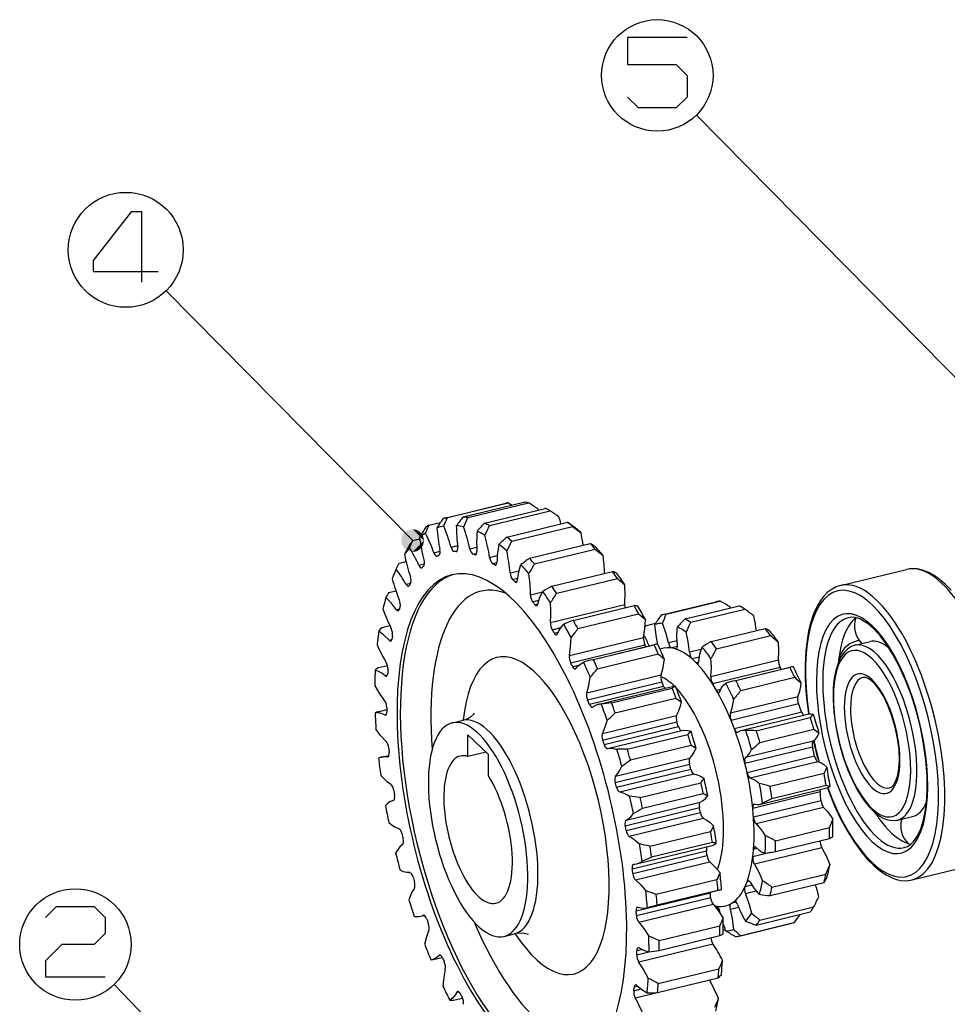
# Model space of a CAD drawing. Extents: x 0 to 594, y 0 to 420.
# Tile 3 of 14: x 104 to 226, y 88 to 218. Entities that reach past the tile are written whole.
import ezdxf

# ---------------------------------------------------------------- set-up
doc = ezdxf.new("R2010")
doc.units = 0
doc.layers.get('0').update_dxf_attribs({"linetype": 'CONTINUOUS'})

msp = doc.modelspace()

# ---------------------------------------------------------------- linework, layer by layer
at = {"color": 7}
for p, q in [((230.97, 167.17), (193.31, 205.35)), ((155.83, 149.17), (123.26, 182.16)), ((157.65, 47.81), (116.39, 90.56))]:
    msp.add_line(p, q, dxfattribs=at)
at = {"color": 7, "ltscale": 0.206459}
for p, q in [((160.12, 152.15), (168.15, 154.1)), ((160.41, 152.21), (168.44, 154.17)), ((162.49, 152.29), (170.51, 154.24)), ((163.1, 152.2), (171.13, 154.15)), ((165.32, 151.47), (173.34, 153.42)), ((165.97, 151.15), (173.99, 153.1)), ((168.27, 149.64), (176.29, 151.59)), ((168.93, 149.1), (176.95, 151.05)), ((171.26, 146.83), (179.28, 148.79)), ((171.92, 146.09), (179.94, 148.04)), ((174.85, 142.21), (182.87, 144.16)), ((177.04, 138.64), (185.07, 140.6)), ((177.65, 137.55), (185.67, 139.51)), ((179.7, 133.47), (187.72, 135.42)), ((182.09, 127.74), (190.11, 129.7)), ((182.58, 126.42), (190.6, 128.37)), ((184.17, 121.62), (192.19, 123.57)), ((184.58, 120.23), (192.6, 122.18)), ((185.87, 115.26), (193.89, 117.21)), ((186.19, 113.83), (194.22, 115.79)), ((187.16, 108.82), (195.18, 110.77)), ((187.39, 107.4), (195.41, 109.35)), ((188, 102.47), (196.02, 104.42)), ((188.12, 101.09), (196.15, 103.04)), ((188.37, 96.37), (196.39, 98.32)), ((188.39, 95.07), (196.41, 97.02)), ((188.26, 90.69), (196.28, 92.64)), ((188.17, 89.5), (196.19, 91.45))]:
    msp.add_line(p, q, dxfattribs=at)
at = {"color": 7, "ltscale": 0.015392}
msp.add_line((168.44, 154.17), (168.98, 153.87), dxfattribs=at)
at = {"color": 7, "ltscale": 0.004094}
msp.add_line((172.43, 153.2), (172.38, 153.36), dxfattribs=at)
at = {"color": 7, "ltscale": 0.039679}
msp.add_line((157.97, 151.19), (159.51, 151.57), dxfattribs=at)
at = {"color": 7, "ltscale": 0.022429}
msp.add_line((176.29, 151.59), (177.01, 151.06), dxfattribs=at)
at = {"color": 7, "ltscale": 0.035336}
msp.add_line((176.95, 151.05), (178.07, 150.19), dxfattribs=at)
at = {"color": 7, "ltscale": 0.025726}
msp.add_line((155.41, 148.23), (155.83, 149.17), dxfattribs=at)
at = {"color": 7, "ltscale": 0.023592}
msp.add_line((155.83, 149.17), (156.74, 149.39), dxfattribs=at)
at = {"color": 7, "ltscale": 0.021873}
msp.add_line((160.9, 148.3), (161.75, 148.51), dxfattribs=at)
at = {"color": 7, "ltscale": 0.023367}
msp.add_line((163.38, 148.09), (164.28, 148.31), dxfattribs=at)
at = {"color": 7, "ltscale": 0.020922}
msp.add_line((158.64, 147.57), (159.45, 147.77), dxfattribs=at)
at = {"color": 7, "ltscale": 0.009958}
msp.add_line((161.33, 147.71), (161.72, 147.81), dxfattribs=at)
at = {"color": 7, "ltscale": 0.001291}
msp.add_line((161.59, 147.72), (161.64, 147.74), dxfattribs=at)
at = {"color": 7, "ltscale": 0.013034}
msp.add_line((163.78, 147.39), (164.29, 147.52), dxfattribs=at)
at = {"color": 7, "ltscale": 0.003745}
msp.add_line((164.07, 147.3), (164.21, 147.34), dxfattribs=at)
at = {"color": 7, "ltscale": 0.026061}
msp.add_line((165.99, 146.95), (167.01, 147.19), dxfattribs=at)
at = {"color": 7, "ltscale": 0.022444}
msp.add_line((153.65, 145.38), (154.05, 146.19), dxfattribs=at)
at = {"color": 7, "ltscale": 0.022917}
msp.add_line((154.05, 146.19), (154.94, 146.41), dxfattribs=at)
at = {"color": 7, "ltscale": 0.019048}
msp.add_line((156.64, 145.92), (157.38, 146.1), dxfattribs=at)
at = {"color": 7, "ltscale": 0.015127}
msp.add_line((166.37, 146.16), (166.96, 146.3), dxfattribs=at)
at = {"color": 7, "ltscale": 0.006047}
msp.add_line((166.66, 145.97), (166.9, 146.02), dxfattribs=at)
at = {"color": 7, "ltscale": 0.030834}
msp.add_line((168.69, 144.9), (169.89, 145.19), dxfattribs=at)
at = {"color": 7, "ltscale": 0.20646}
for p, q in [((174.21, 143.14), (182.23, 145.09)), ((180.25, 132.24), (188.27, 134.2))]:
    msp.add_line(p, q, dxfattribs=at)
at = {"color": 7, "ltscale": 0.224352}
for p, q in [((212.33, 143.24), (221.05, 145.36)), ((221.79, 104.38), (230.51, 106.5))]:
    msp.add_line(p, q, dxfattribs=at)
at = {"color": 7, "ltscale": 0.015445}
msp.add_line((154.96, 143.4), (155.56, 143.55), dxfattribs=at)
at = {"color": 7, "ltscale": 0.017317}
msp.add_line((169.02, 144.04), (169.7, 144.2), dxfattribs=at)
at = {"color": 7, "ltscale": 0.008189}
msp.add_line((169.32, 143.75), (169.64, 143.83), dxfattribs=at)
at = {"color": 7, "ltscale": 0.02394}
msp.add_line((152.68, 142.33), (153.61, 142.56), dxfattribs=at)
at = {"color": 7, "ltscale": 0.040719}
msp.add_line((171.39, 142.01), (172.97, 142.39), dxfattribs=at)
at = {"color": 7, "ltscale": 0.021194}
msp.add_line((171.67, 141.09), (172.5, 141.29), dxfattribs=at)
at = {"color": 7, "ltscale": 0.01017}
msp.add_line((171.96, 140.72), (172.36, 140.82), dxfattribs=at)
at = {"color": 7, "ltscale": 0.252339}
for p, q in [((174.02, 138.34), (183.83, 140.72)), ((176.53, 133.99), (186.33, 136.38)), ((176.69, 133.05), (186.5, 135.43)), ((178.83, 129.07), (188.64, 131.46)), ((178.93, 128.15), (188.74, 130.54)), ((179.17, 127.58), (188.98, 129.97)), ((180.29, 127.51), (190.1, 129.9)), ((180.89, 123.72), (190.69, 126.1)), ((180.92, 122.84), (190.72, 125.23)), ((181.12, 122.23), (190.92, 124.62)), ((181.56, 121.71), (191.36, 124.1)), ((182.59, 117.25), (192.39, 119.64)), ((182.63, 118.06), (192.43, 120.45)), ((182.75, 116.62), (192.56, 119.01)), ((183.17, 115.98), (192.98, 118.36)), ((184.01, 112.25), (193.82, 114.64)), ((183.9, 111.53), (193.71, 113.92)), ((184.02, 110.9), (193.83, 113.28)), ((184.42, 110.15), (194.22, 112.54)), ((184.83, 105.82), (194.64, 108.21)), ((185.38, 106.49), (195.19, 108.87)), ((184.91, 105.2), (194.72, 107.59)), ((185.26, 104.37), (195.07, 106.76)), ((186.77, 100.7), (196.57, 103.09)), ((185.35, 100.28), (195.15, 102.67)), ((185.38, 99.68), (195.19, 102.07)), ((185.69, 98.79), (195.5, 101.18)), ((185.68, 93.55), (195.49, 95.94))]:
    msp.add_line(p, q, dxfattribs=at)
at = {"color": 7, "ltscale": 0.183519}
for p, q in [((188.73, 139.35), (195.87, 141.09)), ((189.29, 139.44), (196.42, 141.18)), ((191.83, 138.83), (198.96, 140.56)), ((192.56, 138.39), (199.69, 140.12)), ((195.25, 135.84), (202.39, 137.57)), ((195.98, 134.9), (203.12, 136.63)), ((199.16, 129.39), (206.29, 131.12)), ((201.22, 124.07), (208.35, 125.81)), ((203.29, 115.14), (210.43, 116.87)), ((203.76, 109.55), (210.89, 111.29)), ((203.76, 108.12), (210.89, 109.85)), ((203.03, 102.31), (210.16, 104.04)), ((203.28, 103.42), (210.42, 105.15)), ((201.2, 98.41), (208.33, 100.15)), ((201.68, 99.06), (208.81, 100.8)), ((199.05, 96.99), (206.18, 98.73)), ((199.13, 97.01), (206.26, 98.75))]:
    msp.add_line(p, q, dxfattribs=at)
at = {"color": 7, "ltscale": 0.003927}
msp.add_line((197.8, 140.28), (197.74, 140.43), dxfattribs=at)
at = {"color": 7, "ltscale": 0.011309}
msp.add_line((153.64, 140.07), (154.08, 140.17), dxfattribs=at)
at = {"color": 7, "ltscale": 0.026921}
msp.add_line((151.76, 137.7), (152.8, 137.95), dxfattribs=at)
at = {"color": 7, "ltscale": 0.004236}
msp.add_line((186.52, 137.77), (186.58, 137.93), dxfattribs=at)
at = {"color": 7, "ltscale": 0.03418}
msp.add_line((186.58, 137.93), (187.91, 138.25), dxfattribs=at)
at = {"color": 7, "ltscale": 0.029648}
msp.add_line((174.25, 137.4), (175.41, 137.68), dxfattribs=at)
at = {"color": 7, "ltscale": 0.013313}
msp.add_line((174.53, 136.95), (175.05, 137.07), dxfattribs=at)
at = {"color": 7, "ltscale": 0.009101}
msp.add_line((152.71, 136.01), (153.07, 136.1), dxfattribs=at)
at = {"color": 7, "ltscale": 0.21173}
msp.add_line((179.54, 133.43), (187.77, 135.44), dxfattribs=at)
at = {"color": 7, "ltscale": 0.001358}
msp.add_line((187.72, 135.42), (187.77, 135.44), dxfattribs=at)
at = {"color": 7, "ltscale": 0.02954}
msp.add_line((190.76, 135.95), (189.61, 135.67), dxfattribs=at)
at = {"color": 7, "ltscale": 0.05128}
for p, q in [((214.25, 135.35), (216.24, 135.83)), ((219.87, 112.27), (221.86, 112.76))]:
    msp.add_line(p, q, dxfattribs=at)
at = {"color": 7, "ltscale": 0.019713}
msp.add_line((190.8, 135.18), (190.04, 135), dxfattribs=at)
at = {"color": 7, "ltscale": 0.003555}
msp.add_line((190.71, 134.9), (190.57, 134.87), dxfattribs=at)
at = {"color": 7, "ltscale": 0.040383}
msp.add_line((193.95, 134.81), (192.38, 134.43), dxfattribs=at)
at = {"color": 7, "ltscale": 0.000955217}
msp.add_line((218.68, 135.04), (218.72, 135.04), dxfattribs=at)
at = {"color": 7, "ltscale": 0.031005}
msp.add_line((151.3, 132.4), (152.5, 132.7), dxfattribs=at)
at = {"color": 7, "ltscale": 0.022321}
msp.add_line((176.95, 132.53), (177.82, 132.74), dxfattribs=at)
at = {"color": 7, "ltscale": 0.003913}
msp.add_line((179.54, 133.43), (179.7, 133.47), dxfattribs=at)
at = {"color": 7, "ltscale": 0.025267}
msp.add_line((193.71, 133.8), (192.73, 133.56), dxfattribs=at)
at = {"color": 7, "ltscale": 0.00836}
msp.add_line((193.62, 133.1), (193.29, 133.03), dxfattribs=at)
at = {"color": 7, "ltscale": 0.229399}
for p, q in [((204.14, 133.37), (195.22, 131.2)), ((204.37, 132.41), (195.45, 130.24)), ((206.71, 128.55), (197.79, 126.38)), ((206.8, 127.61), (197.88, 125.44)), ((207.23, 126.5), (198.32, 124.33)), ((199.23, 124.12), (208.15, 126.29)), ((208.71, 122.7), (199.79, 120.53)), ((208.64, 121.91), (199.72, 119.74)), ((208.92, 120.69), (200.01, 118.52)), ((209.34, 119.98), (200.42, 117.81)), ((209.67, 115.99), (200.75, 113.82)), ((201.63, 114.34), (210.54, 116.51)), ((209.77, 114.82), (200.85, 112.65)), ((210.1, 113.93), (201.18, 111.76)), ((209.87, 108.62), (200.96, 106.45))]:
    msp.add_line(p, q, dxfattribs=at)
at = {"color": 7, "ltscale": 0.00705}
msp.add_line((152.21, 131.33), (152.48, 131.4), dxfattribs=at)
at = {"color": 7, "ltscale": 0.189282}
msp.add_line((198.35, 130.67), (205.7, 132.46), dxfattribs=at)
at = {"color": 7, "ltscale": 0.18352}
for p, q in [((198.52, 130.71), (205.65, 132.45)), ((201.7, 122.53), (208.83, 124.26)), ((203.04, 116.73), (210.17, 118.46))]:
    msp.add_line(p, q, dxfattribs=at)
at = {"color": 7, "ltscale": 0.001424}
msp.add_line((205.65, 132.45), (205.7, 132.46), dxfattribs=at)
at = {"color": 7, "ltscale": 0.004339}
msp.add_line((198.35, 130.67), (198.52, 130.71), dxfattribs=at)
at = {"color": 7, "ltscale": 0.013859}
msp.add_line((196.52, 129.5), (195.99, 129.37), dxfattribs=at)
at = {"color": 7, "ltscale": 0.029029}
msp.add_line((151.27, 126.58), (152.4, 126.85), dxfattribs=at)
at = {"color": 7, "ltscale": 0.004792}
msp.add_line((152.14, 126.16), (152.32, 126.2), dxfattribs=at)
at = {"color": 7, "ltscale": 0.03441}
for p, q in [((161.04, 125.1), (162.38, 125.42)), ((167.9, 96.92), (169.24, 97.25))]:
    msp.add_line(p, q, dxfattribs=at)
at = {"color": 7, "ltscale": 0.093532}
msp.add_line((165.84, 120.95), (163.12, 123.52), dxfattribs=at)
at = {"color": 7, "ltscale": 0.071492}
for p, q in [((163.12, 120.66), (163.12, 123.52)), ((165.83, 118.09), (165.84, 120.95))]:
    msp.add_line(p, q, dxfattribs=at)
at = {"color": 7, "ltscale": 0.061891}
msp.add_line((165.52, 121.25), (163.12, 120.66), dxfattribs=at)
at = {"color": 7, "ltscale": 0.00014808}
msp.add_line((181.55, 121.71), (181.56, 121.71), dxfattribs=at)
at = {"color": 7, "ltscale": 0.024534}
msp.add_line((151.74, 120.59), (152.7, 120.82), dxfattribs=at)
at = {"color": 7, "ltscale": 0.002457}
msp.add_line((152.5, 120.62), (152.6, 120.64), dxfattribs=at)
at = {"color": 7, "ltscale": 0.063645}
msp.add_line((203.22, 108.02), (200.75, 107.42), dxfattribs=at)
at = {"color": 7, "ltscale": 0.012559}
msp.add_line((201.33, 108.52), (200.85, 108.4), dxfattribs=at)
at = {"color": 7, "ltscale": 0.007659}
msp.add_line((200.29, 104.21), (199.99, 104.13), dxfattribs=at)
at = {"color": 7, "ltscale": 0.001299}
for p, q in [((196.58, 103.09), (196.63, 103.1)), ((186.77, 100.7), (186.82, 100.71))]:
    msp.add_line(p, q, dxfattribs=at)
at = {"color": 7, "ltscale": 0.024035}
msp.add_line((200.64, 103.68), (199.71, 103.45), dxfattribs=at)
at = {"color": 7, "ltscale": 0.037241}
msp.add_line((201.22, 102.89), (199.77, 102.54), dxfattribs=at)
at = {"color": 7, "ltscale": 0.018703}
msp.add_line((198.59, 101.42), (197.86, 101.24), dxfattribs=at)
at = {"color": 7, "ltscale": 0.002752}
msp.add_line((198.4, 101.56), (198.3, 101.53), dxfattribs=at)
at = {"color": 7, "ltscale": 0.00679}
msp.add_line((196.16, 100.76), (195.9, 100.7), dxfattribs=at)
at = {"color": 7, "ltscale": 0.008877}
msp.add_line((196.47, 99.89), (196.38, 100.24), dxfattribs=at)
at = {"color": 7, "ltscale": 0.02891}
msp.add_line((198.9, 100.75), (197.77, 100.48), dxfattribs=at)
at = {"color": 7, "ltscale": 0.0124}
msp.add_line((156.88, 99.58), (157.36, 99.69), dxfattribs=at)
at = {"color": 7, "ltscale": 0.001166}
msp.add_line((157.24, 99.7), (157.28, 99.71), dxfattribs=at)
at = {"color": 7, "ltscale": 0.006831}
msp.add_line((196.85, 97.73), (197.11, 97.8), dxfattribs=at)
at = {"color": 7, "ltscale": 0.016174}
msp.add_line((185.44, 95.04), (186.07, 95.19), dxfattribs=at)
at = {"color": 7, "ltscale": 0.001393}
msp.add_line((158.25, 93.79), (158.31, 93.8), dxfattribs=at)
at = {"color": 7, "ltscale": 0.036488}
msp.add_line((158.31, 93.8), (159.73, 94.15), dxfattribs=at)
at = {"color": 7, "ltscale": 0.003628}
msp.add_line((159.33, 94.4), (159.47, 94.44), dxfattribs=at)
at = {"color": 7, "ltscale": 0.041094}
msp.add_line((185.42, 94.48), (187.02, 94.87), dxfattribs=at)
at = {"color": 7, "ltscale": 0.024392}
msp.add_line((185.04, 89.74), (185.99, 89.97), dxfattribs=at)
at = {"color": 7, "ltscale": 0.011477}
msp.add_line((185.1, 90.24), (185.55, 90.35), dxfattribs=at)
at = {"color": 7, "ltscale": 0.030278}
msp.add_line((161.24, 88.49), (162.41, 88.78), dxfattribs=at)
at = {"color": 7, "ltscale": 0.005935}
msp.add_line((161.66, 89.56), (161.9, 89.61), dxfattribs=at)
at = {"color": 7, "ltscale": 0.073843}
msp.add_line((185.24, 88.8), (188.11, 89.5), dxfattribs=at)
at = {"color": 7}
for points in [[(192.07, 215.59), (184.21, 215.59), (184.21, 212.01), (190.64, 212.01), (192.07, 210.59), (192.07, 207.73), (190.64, 206.3), (185.64, 206.3), (184.21, 207.73)], [(120.07, 183.27), (120.07, 192.56), (118.64, 192.56), (113.64, 186.13), (113.64, 184.7), (122.22, 184.7)], [(169.66, 143.95), (169.85, 145.04), (170.12, 146)], [(226.94, 142.64), (226.17, 143.42), (225.38, 144.09), (224.59, 144.64), (224, 144.96), (223.18, 145.28), (222.47, 145.43), (221.75, 145.47), (221.05, 145.36)], [(212.33, 143.24), (211.76, 143.06), (211.23, 142.78), (210.59, 142.3), (210.14, 141.84), (209.7, 141.26), (209.21, 140.43), (208.79, 139.48)], [(172.35, 140.77), (172.64, 141.69), (173.01, 142.45)], [(153.64, 140.07), (152.97, 140.95), (152.29, 141.68)], [(208.79, 139.48), (208.43, 138.4), (208.13, 137.2), (207.93, 136.04), (207.76, 134.57), (207.67, 132.73), (207.69, 130.8), (207.82, 128.78), (208.11, 126.28)], [(174.94, 136.84), (175.19, 137.35), (175.47, 137.77), (175.78, 138.12)], [(186.33, 136.38), (186.49, 137.51), (186.56, 138.76)], [(188.22, 135.43), (187.97, 136.63), (187.8, 138.08)], [(189.61, 135.67), (189.31, 136.86), (188.83, 138.26)], [(222.93, 111.1), (223.27, 112.14), (223.53, 113.34), (223.69, 114.59), (223.79, 116.15), (223.77, 118.12), (223.61, 120.2), (223.32, 122.36), (222.89, 124.55), (222.33, 126.72), (221.66, 128.83), (220.9, 130.83), (220.05, 132.7), (219.22, 134.22), (218.37, 135.56), (217.59, 136.59), (216.81, 137.45), (216.04, 138.13), (215.48, 138.51), (214.89, 138.82), (214.28, 139.01), (213.74, 139.05), (213.36, 138.99)], [(152.71, 136.01), (152.03, 136.69), (151.35, 137.21)], [(190.8, 135.38), (190.74, 136.52), (190.77, 137.54), (190.8, 137.78)], [(192.38, 134.43), (192.21, 135.86), (191.97, 137.08)], [(176.53, 133.99), (176.68, 135.13), (176.76, 136.37)], [(204.14, 133.37), (204.21, 134.64), (204.15, 135.76)], [(214.25, 135.35), (213.77, 135.17), (213.32, 134.9), (212.85, 134.45), (212.42, 133.85), (212.07, 133.15), (212.01, 133)], [(193.64, 133.23), (193.77, 134.16), (193.93, 134.75), (194.06, 135.09)], [(177.38, 132.28), (177.69, 132.64), (178.03, 132.92), (178.39, 133.12)], [(188.64, 131.46), (188.9, 132.43), (189.08, 133.54)], [(195.22, 131.2), (195.29, 132.47), (195.23, 133.59)], [(212.01, 133), (211.71, 132.02), (211.51, 131.01), (211.38, 129.71), (211.35, 128.17), (211.45, 126.54), (211.7, 124.61), (212.1, 122.65), (212.64, 120.72), (213.3, 118.88), (213.96, 117.39), (214.68, 116.03), (215.42, 114.9), (216.16, 113.97), (216.88, 113.26), (217.5, 112.79), (218.05, 112.49), (218.57, 112.3), (219.2, 112.2), (219.73, 112.24), (219.87, 112.27)], [(152.21, 131.33), (151.76, 131.66), (151.31, 131.91), (150.88, 132.08)], [(152.11, 128.07), (151.45, 129.01), (150.82, 130.08)], [(178.83, 129.07), (179.1, 130.05), (179.28, 131.15)], [(196.41, 129.24), (196.63, 129.72), (196.89, 130.09), (197.2, 130.33)], [(206.71, 128.55), (206.96, 129.27), (207.09, 129.91), (207.14, 130.38)], [(219.71, 117.57), (219.9, 118.19), (220.05, 119.08), (220.12, 120.18), (220.07, 121.56), (219.88, 123.04), (219.57, 124.54), (219.14, 126.01), (218.61, 127.39), (218.04, 128.57), (217.46, 129.5), (216.9, 130.21), (216.45, 130.65), (216.02, 130.94), (215.67, 131.09), (215.35, 131.11), (215.28, 131.1)], [(190.69, 126.1), (190.94, 126.61), (191.25, 127.5), (191.33, 127.82)], [(197.79, 126.38), (198.05, 127.1), (198.17, 127.74), (198.23, 128.21)], [(152.14, 126.16), (151.7, 126.34), (151.28, 126.43), (150.86, 126.44)], [(162.38, 125.42), (162.92, 125.6), (163.5, 125.92), (163.91, 126.26), (164, 126.38)], [(208.15, 126.29), (208.44, 126.31), (208.75, 126.25)], [(180.89, 123.72), (181.13, 124.22), (181.44, 125.11), (181.53, 125.44)], [(152.32, 122.65), (151.64, 123.39), (150.98, 124.29)], [(191.36, 124.1), (191.76, 124.15), (192.17, 124.11), (192.6, 124)], [(198.76, 123.88), (199.07, 124.06), (199.23, 124.12)], [(199.23, 124.12), (199.52, 124.14), (199.83, 124.08)], [(208.71, 122.7), (209.02, 122.95), (209.29, 123.3), (209.51, 123.77)], [(181.56, 121.71), (181.95, 121.76), (182.36, 121.73), (182.79, 121.61)], [(192.43, 120.45), (192.74, 120.81), (193.01, 121.25), (193.26, 121.76)], [(199.79, 120.53), (200.1, 120.78), (200.37, 121.13), (200.59, 121.6)], [(209.34, 119.98), (209.73, 119.86), (210.14, 119.62), (210.55, 119.26)], [(182.63, 118.06), (182.93, 118.42), (183.21, 118.86), (183.45, 119.38)], [(192.98, 118.36), (193.4, 118.26), (193.84, 118.07), (194.29, 117.8)], [(152.96, 116.95), (152.51, 117.28), (151.83, 117.93), (151.6, 118.18)], [(200.42, 117.81), (200.82, 117.69), (201.22, 117.45), (201.64, 117.09)], [(218.83, 116.52), (219.1, 116.65), (219.33, 116.88), (219.57, 117.26), (219.71, 117.57)], [(183.17, 115.98), (183.6, 115.87), (184.03, 115.68), (184.48, 115.42)], [(210.6, 116.53), (211.52, 114.23), (212.36, 112.44), (213.26, 110.79), (214.13, 109.4), (215.14, 108), (215.97, 107.02), (216.78, 106.21), (217.61, 105.53), (218.44, 104.99), (219.15, 104.64), (219.73, 104.44), (220.32, 104.31), (220.96, 104.27), (221.58, 104.33), (221.79, 104.38)], [(153.29, 114.86), (152.91, 114.72), (152.56, 114.5), (152.23, 114.21)], [(193.82, 114.64), (194.18, 114.85), (194.5, 115.14), (194.81, 115.52)], [(184.01, 112.25), (184.37, 112.46), (184.7, 112.76), (185, 113.13)], [(200.97, 114.38), (201.31, 114.32), (201.63, 114.34)], [(210.1, 113.93), (210.65, 113.35), (211.06, 112.8), (211.32, 112.38)], [(154.01, 111.12), (153.57, 111.31), (153.13, 111.57), (152.67, 111.92)], [(194.22, 112.54), (194.67, 112.28), (195.12, 111.94), (195.58, 111.52)], [(201.18, 111.76), (201.74, 111.18), (202.14, 110.63), (202.4, 110.21)], [(220.75, 108.63), (221.19, 108.79), (221.6, 109.06), (221.99, 109.44), (222.42, 110.04), (222.74, 110.64), (222.93, 111.1)], [(184.42, 110.15), (184.86, 109.89), (185.32, 109.55), (185.77, 109.13)], [(154.49, 109.03), (154.15, 108.74), (153.85, 108.37), (153.58, 107.92)], [(201.18, 108.66), (201.6, 108.29), (202.01, 108.03), (202.4, 107.91)], [(209.87, 108.62), (210.51, 107.47), (210.95, 106.42)], [(195.07, 106.76), (195.75, 106.12), (196.43, 105.31)], [(155.45, 105.33), (155.04, 105.35), (154.61, 105.46), (154.17, 105.65)], [(200.96, 106.45), (201.59, 105.3), (202.03, 104.25)], [(185.26, 104.37), (185.95, 103.73), (186.62, 102.93)], [(200.41, 104.06), (200.94, 103.24), (201.35, 102.75), (201.62, 102.48)], [(156.06, 103.27), (155.78, 102.84), (155.53, 102.33), (155.32, 101.75)], [(199.77, 102.54), (200.27, 101.13), (200.57, 99.96)], [(107.35, 99.43), (108.78, 100.85), (113.78, 100.85), (115.21, 99.43), (115.21, 97.28), (113.78, 95.85), (109.49, 95.85), (107.35, 93.71), (107.35, 91.57), (115.21, 91.57)], [(185.59, 100.77), (185.99, 100.67), (186.39, 100.65), (186.77, 100.7)], [(195.5, 101.18), (196.17, 100.33), (196.82, 99.34)], [(197.77, 100.48), (198.02, 99.28), (198.2, 97.83)], [(198.74, 101.13), (199.19, 100.07), (199.68, 99.13), (199.81, 98.92)], [(157.96, 97.75), (157.65, 96.87), (157.41, 95.85)], [(185.69, 98.79), (186.36, 97.95), (187.01, 96.96)], [(171.12, 97.15), (170.55, 97.31), (170.04, 97.35), (169.44, 97.29), (169.24, 97.25)], [(185.73, 95.39), (186.31, 95.08), (186.86, 94.9), (187.04, 94.87)], [(159.33, 94.4), (159.01, 94.13), (158.67, 93.93), (158.31, 93.8)], [(160.14, 92.6), (159.93, 91.54), (159.81, 90.36)], [(185.45, 90.45), (186.13, 89.87), (186.8, 89.47)], [(161.66, 89.56), (161.39, 89.12), (161.08, 88.77), (160.74, 88.49)]]:
    msp.add_lwpolyline(points, dxfattribs=at)
for centre, radius in [((188.14, 210.59), 7.36), ((117.93, 187.56), 7.59), ((111.28, 95.85), 7.36)]:
    msp.add_circle(centre, radius, dxfattribs=at)
for centre, radius, start, end in [((107.23, 52.35), 120.2, 57.1782, 57.8847), ((108.24, 173.24), 56.25, 336.7746, 338.0518), ((209.26, 115.32), 59.62, 141.6738, 143.0973), ((117.56, 171.2), 49.35, 335.7996, 337.3555), ((43.57, -32.6), 226.93, 54.5506, 54.9186), ((144.73, 144.19), 31.5, 13.1713, 14.8406), ((260.77, 89.88), 119.94, 149.4587, 150.1668), ((92.23, 177.89), 70.95, 336.9686, 337.8966), ((226.74, 106.76), 80.8, 145.8846, 146.9406), ((186.15, 153.13), 27.22, 184.8306, 190.9859), ((134.77, 140.63), 27.24, 16.3558, 22.5092), ((185.33, 151.33), 23.74, 180.5102, 187.2535), ((134.92, 141.66), 29.17, 12.7344, 18.6126), ((198.96, 119.87), 46.16, 136.7927, 138.6079), ((125.11, 169.38), 44.74, 334.1599, 335.9613), ((185.55, 153.98), 29.17, 188.7286, 194.6075), ((136.32, 139.41), 23.76, 20.0873, 26.8272), ((183.56, 148.87), 19.28, 175.4913, 183.2395), ((137.11, 142.34), 29.25, 9.0689, 14.937), ((192.62, 121.84), 36.95, 131.2214, 133.4486), ((149.33, 144.49), 29.3, 7.976, 11.2076), ((355.74, 43.98), 226.01, 152.4276, 152.7971), ((139.02, 138.04), 19.3, 24.0996, 31.8421), ((181.47, 145.99), 14.51, 169.3599, 178.7276), ((132.19, 167.06), 40.89, 331.9113, 333.9472), ((164.85, 124.65), 28.13, 57.5711, 59.1224), ((183.3, 153.58), 29.25, 192.4048, 198.2724), ((141.35, 142.41), 27.45, 5.1975, 11.3189), ((320.65, 320.32), 222.44, 230.7586, 231.1061), ((156.36, 143.94), 24.84, 2.0785, 7.5344), ((188.74, 121.84), 30.5, 124.9739, 127.6191), ((139.17, 163.99), 37.32, 329.0699, 331.3424), ((142.2, 136.44), 14.53, 28.6087, 37.9673), ((147.31, 141.62), 24.09, 0.9241, 7.6045), ((178.62, 135.9), 9.88, 64.894, 68.566), ((179.51, 151.71), 27.47, 196.0229, 202.1425), ((186.48, 120.17), 26.05, 118.121, 121.1629), ((243.56, 215.52), 93.68, 229.6187, 230.3927), ((164.2, 142.1), 19.68, 355.9814, 3.6259), ((176.74, 127.46), 28.28, 148.268, 149.812), ((146.07, 160.09), 33.88, 325.6256, 328.1439), ((154.39, 139.72), 19.68, 355.9814, 3.6259), ((184.6, 136.24), 4.38, 76.944, 83.8756), ((172.32, 97.25), 50.11, 59.5082, 61.2407), ((174.59, 148.27), 24.1, 199.7365, 206.4135), ((219.16, 178.33), 51.27, 229.2236, 230.5232), ((225.03, 113.56), 44.58, 144.6847, 146.6293), ((160.74, 150.01), 30.45, 337.3011, 339.6941), ((90.51, -9.19), 184.97, 53.3649, 53.8235), ((186.51, 135.67), 14.81, 6.2804, 13.9742), ((185.26, 117.02), 23.13, 110.8068, 114.1866), ((208.84, 121.02), 24.62, 133.6897, 137.1097), ((169.48, 147.99), 24.99, 334.1029, 337.4041), ((217.42, 137.9), 3.25, 160.3798, 225.766), ((159.22, 131.17), 9.92, 138.8466, 142.5065), ((152.77, 155.41), 30.63, 321.5529, 324.3276), ((176.86, 131.23), 10.96, 21.5533, 29.7058), ((198.86, 130.13), 8.23, 59.9903, 64.6293), ((260.11, 202.58), 87.16, 229.1629, 230.0519), ((169.17, 143.33), 19.7, 203.7134, 211.3524), ((188.42, 132.76), 2.76, 94.7634, 103.633), ((203.15, 121.83), 16.08, 119.415, 124.4255), ((215.29, 132.77), 3.25, 103.6794, 174.139), ((215.29, 132.77), 3.25, 98.672, 103.6794), ((207.67, 157.13), 30.04, 229.7683, 231.761), ((177.5, 144.64), 20.89, 328.0555, 332.2004), ((184.59, 112.67), 21.37, 103.6554, 106.8737), ((153.73, 128.74), 4.4, 123.5663, 130.4816), ((159.11, 150.07), 27.65, 316.8229, 319.8597), ((206.07, 130.95), 1.55, 88.2676, 103.5456), ((201.27, 118.57), 12.45, 103.5758, 109.0893), ((221.88, 148.15), 23.08, 227.5247, 230.3295), ((190.56, 127.95), 2, 90.4762, 103.4814), ((191.77, 127.37), 2.86, 115.3222, 125.437), ((185.42, 139.3), 16.94, 319.1052, 324.1805), ((180.76, 125.64), 1.93, 103.9195, 126.5587), ((180.76, 125.57), 2, 90.4762, 103.4814), ((184.16, 107), 20.85, 95.7008, 99.4387), ((201.58, 142.22), 17.67, 231.604, 234.5684), ((151.93, 123.9), 2.76, 103.7268, 112.6867), ((164.94, 144.23), 25.07, 311.418, 314.7094), ((210.43, 124.38), 2.52, 131.8613, 145.33), ((195.55, 120.77), 4.38, 132.4393, 140.1802), ((200.44, 111.8), 12.3, 86.3723, 92.8558), ((213.44, 129.9), 7.29, 230.7085, 237.2997), ((192.31, 132.6), 13.77, 306.9919, 312.9926), ((256.86, 133.5), 49.29, 192.6005, 195.963), ((183.59, 100.49), 21.14, 88.4264, 92.1537), ((198.38, 130.55), 10.17, 235.3597, 239.7485), ((152.22, 118.65), 2, 103.8739, 116.7778), ((152.19, 118.71), 1.93, 80.7022, 103.4364), ((170.14, 138.14), 23.01, 305.3516, 308.8675), ((218.32, 115.11), 8.81, 151.8741, 157.6418), ((200.47, 113.27), 7.66, 143.7788, 149.108), ((198.75, 103.21), 14.18, 72.3846, 78.253), ((196.9, 120.86), 5.74, 242.1532, 248.623), ((211.28, 118.79), 2.1, 245.9013, 261.0535), ((210.27, 117.57), 1.09, 284.5553, 308.8687), ((182.64, 93.28), 22.21, 81.6333, 85.24), ((201.35, 115.4), 1.09, 284.5553, 308.8687), ((197.47, 125.85), 12.19, 292.0069, 298.519), ((226.8, 113.74), 3.25, 163.995, 183.4832), ((174.64, 132.06), 21.58, 298.6887, 302.3681), ((236.79, 101.77), 27.6, 157.3892, 159.8189), ((223.54, 111.52), 3.25, 164.2805, 226.3519), ((207.33, 104.9), 13.49, 150.5882, 154.1883), ((194.69, 110.84), 2.03, 284.3453, 308.0791), ((196.37, 112.64), 3.42, 253.7818, 262.8441), ((195.45, 94.11), 17.53, 61.7187, 66.6424), ((210.28, 111.52), 1.77, 289.943, 305.5528), ((181.14, 85.61), 23.97, 75.4577, 78.8659), ((201.1, 120.77), 12.93, 275.7685, 281.8552), ((184.88, 108.45), 2.03, 284.3453, 308.0791), ((178.45, 126.28), 20.89, 291.5624, 295.3103), ((184.95, 108.28), 1.84, 271.8374, 283.6224), ((217.3, 95.33), 23.14, 154.4422, 156.8723), ((321.44, 59.49), 120.05, 156.988, 157.6462), ((190.67, 85.96), 21.54, 54.1595, 58.1673), ((200.06, 110.8), 12.15, 326.2556, 329.6151), ((178.99, 77.75), 26.31, 69.9638, 73.1289), ((196.06, 105.67), 2.63, 271.8168, 282.3565), ((194.47, 98.87), 15.36, 12.2186, 18.5877), ((204.36, 119.26), 17.01, 260.7355, 265.5037), ((92.91, 160.99), 130.59, 332.5564, 333.2109), ((181.67, 121.12), 21.04, 284.1738, 287.8689), ((156.43, 101.55), 2.03, 259.1802, 283.0072), ((156.45, 101.37), 1.84, 283.7347, 295.4177), ((232.75, 83.64), 39.21, 156.3829, 157.9993), ((209.57, 123.77), 26.7, 248.5458, 251.7201), ((184.97, 79.58), 25.66, 49.3878, 52.5578), ((169.63, 124.69), 44.89, 324.6894, 326.3599), ((210.91, 103.2), 14.82, 198.2582, 201.9831), ((222.6, 140.83), 50.11, 239.5082, 241.2407), ((177.61, 73.42), 31.93, 47.6271, 49.8461), ((176.14, 69.95), 29.11, 65.1608, 68.0652), ((195.1, 100.03), 3.28, 293.5843, 302.2654), ((184.43, 116.88), 22.17, 276.7689, 280.2823), ((181.16, 86.21), 17.32, 25.8637, 34.1891), ((259.77, 67.04), 68.45, 157.0193, 158.0378), ((171.35, 83.82), 17.32, 25.8637, 34.1891), ((172.64, 62.48), 32.24, 61.026, 63.6701), ((175.75, 80.59), 22.01, 21.6828, 28.7439), ((191.9, 96.21), 6.41, 312.0288, 317.1916), ((161.02, 91.76), 3.28, 265.1735, 273.8694), ((165.96, 78.21), 21.99, 21.6803, 28.7786), ((186.97, 113.9), 24.43, 269.5964, 272.8156), ((321.65, 34.7), 136.59, 156.6998, 157.2494)]:
    msp.add_arc(centre, radius, start, end, dxfattribs=at)
for centre, major_axis, start_param, end_param in [((177.84, 114.27), (9.7, -39.84), 3.123405, 3.141593), ((177.84, 114.27), (9.7, -39.84), 2.962297, 2.997947), ((177.84, 114.27), (9.7, -39.84), 2.80119, 2.836839), ((169.82, 112.31), (9.7, -39.84), 3.141593, 3.159054), ((169.82, 112.31), (9.7, -39.84), 3.123405, 3.141593), ((169.82, 112.31), (9.7, -39.84), 2.962297, 2.997947), ((169.82, 112.31), (9.7, -39.84), 3.284512, 3.320161), ((168.93, 112.1), (9.46, -38.87), 3.111882, 3.170577), ((168.93, 112.1), (9.46, -38.87), 2.950774, 3.00947), ((169.82, 112.31), (9.7, -39.84), 2.80119, 2.836839), ((177.84, 114.27), (9.7, -39.84), 2.640083, 2.675732), ((178.73, 114.48), (9.46, -38.87), 2.62856, 2.687255), ((168.93, 112.1), (9.46, -38.87), 3.272989, 3.331684), ((168.93, 112.1), (9.46, -38.87), 2.789667, 2.848362), ((169.82, 112.31), (9.7, -39.84), 2.640083, 2.675732), ((168.93, 112.1), (9.46, -38.87), 3.434096, 3.492792), ((169.82, 112.31), (9.7, -39.84), 3.445619, 3.481269), ((161.17, 148.46), (0.18, -0.738), 4.831256, 6.211183), ((161.44, 148.47), (0.18, -0.738), 6.283185, 7.573281), ((168.93, 112.1), (9.46, -38.87), 2.62856, 2.687255), ((177.84, 114.27), (9.7, -39.84), 2.478975, 2.514625), ((178.73, 114.48), (9.46, -38.87), 2.467453, 2.526148), ((158.87, 147.84), (0.18, -0.738), 4.992363, 6.283186), ((158.87, 147.84), (0.18, -0.738), 0.000001, 0.089105), ((168.93, 112.1), (8.63, -35.46), 3.212869, 3.230697), ((159.11, 147.96), (0.18, -0.738), 0.071276, 1.451203), ((168.93, 112.1), (8.63, -35.46), 3.051762, 3.06959), ((161.44, 148.47), (0.18, -0.738), 6.193354, 6.283185), ((163.68, 148.13), (0.18, -0.738), 4.670149, 6.050075), ((168.93, 112.1), (8.63, -35.46), 2.890654, 2.908483), ((163.96, 148.03), (0.18, -0.738), 6.032247, 6.283186), ((163.96, 148.03), (0.18, -0.738), 0.000001, 1.128988), ((166.32, 146.87), (0.18, -0.738), 4.509041, 5.888968), ((156.83, 146.3), (0.18, -0.738), 5.153471, 6.283185), ((156.83, 146.3), (0.18, -0.738), 6.283185, 6.533397), ((168.93, 112.1), (8.63, -35.46), 3.373976, 3.391804), ((157.04, 146.52), (0.18, -0.738), 0.232384, 1.61231), ((168.93, 112.1), (7.92, -32.55), 2.090577, 3.141579), ((168.93, 112.1), (8.63, -35.46), 2.729547, 2.747375), ((166.62, 146.67), (0.18, -0.738), 5.87114, 6.283185), ((166.62, 146.67), (0.18, -0.738), 6.283185, 7.251066), ((168.93, 112.1), (9.46, -38.87), 2.467453, 2.526148), ((169.82, 112.31), (9.7, -39.84), 2.478975, 2.514625), ((225.78, 125.93), (4.73, -19.43), 0.000085, 3.141677), ((168.93, 112.1), (7.92, -32.55), 3.141579, 6.283172), ((169.37, 112.2), (7.92, -32.55), 3.158815, 6.266111), ((168.93, 112.1), (9.46, -38.87), 3.595204, 3.653899), ((155.27, 144.19), (0.18, -0.738), 0.393491, 1.773417), ((172.05, 112.85), (7.21, -29.63), 2.881642, 4.317848), ((169.03, 144.7), (0.18, -0.738), 4.347934, 5.72786), ((177.84, 114.27), (9.7, -39.84), 2.317868, 2.353518), ((178.73, 114.48), (9.46, -38.87), 2.306345, 2.365041), ((155.1, 143.88), (0.18, -0.738), 5.314578, 6.283186), ((155.1, 143.88), (0.18, -0.738), 0, 0.411319), ((168.93, 112.1), (8.63, -35.46), 3.535084, 3.552912), ((168.93, 112.1), (8.63, -35.46), 2.56844, 2.586268), ((169.33, 144.41), (0.18, -0.738), 5.710032, 6.283186), ((169.33, 144.41), (0.18, -0.738), 0.000001, 0.806774), ((169.82, 112.31), (9.7, -39.84), 2.317868, 2.353518), ((217.06, 123.81), (4.73, -19.43), 0.000085, 3.141677), ((171.73, 141.7), (0.18, -0.738), 4.186827, 5.566753), ((168.93, 112.1), (9.46, -38.87), 2.306345, 2.365041), ((216.51, 123.68), (4.59, -18.84), 5.002388, 10.760681), ((168.93, 112.1), (9.46, -38.87), 3.756311, 3.815006), ((168.93, 112.1), (8.63, -35.46), 3.696191, 3.714019), ((153.86, 141.03), (0.18, -0.738), 0.554598, 1.934525), ((168.93, 112.1), (8.63, -35.46), 2.407332, 2.425161), ((172.03, 141.32), (0.18, -0.738), 5.548925, 6.283185), ((172.03, 141.32), (0.18, -0.738), 6.283185, 6.928852), ((184.17, 140.31), (0.18, -0.738), 4.025719, 4.626204), ((177.84, 114.27), (9.7, -39.84), 2.156761, 2.19241), ((178.73, 114.48), (9.46, -38.87), 2.145238, 2.203933), ((201.02, 119.91), (5.16, -21.18), 3.076682, 3.141587), ((201.02, 119.91), (5.16, -21.18), 2.727617, 2.802604), ((216.51, 123.68), (3.84, -15.77), 3.661271, 9.944456), ((153.72, 140.63), (0.18, -0.738), 5.475685, 6.283184), ((153.72, 140.63), (0.18, -0.738), 6.283184, 6.855612), ((193.89, 118.17), (5.16, -21.18), 3.141587, 3.15167), ((193.89, 118.17), (5.16, -21.18), 3.076682, 3.141587), ((174.36, 137.92), (0.18, -0.738), 4.025719, 5.405646), ((168.93, 112.1), (9.46, -38.87), 2.145238, 2.203933), ((169.82, 112.31), (9.7, -39.84), 2.156761, 2.19241), ((193.89, 118.17), (5.16, -21.18), 3.425748, 3.434768), ((193, 117.95), (-4.92, 20.21), 6.192718, 6.318819), ((193.89, 118.17), (5.16, -21.18), 2.727617, 2.802604), ((217.06, 123.81), (3.7, -15.18), 3.141677, 6.28327), ((219.05, 124.29), (3.7, -15.18), 3.316546, 3.661271), ((168.93, 112.1), (9.46, -38.87), 3.917418, 3.976114), ((152.83, 137.12), (0.18, -0.738), 0.715706, 2.095632), ((168.93, 112.1), (8.63, -35.46), 3.857298, 3.875127), ((168.93, 112.1), (8.63, -35.46), 2.246225, 2.264053), ((174.65, 137.46), (0.18, -0.738), 5.387818, 6.283186), ((174.65, 137.46), (0.18, -0.738), 0.000001, 0.484559), ((193, 117.95), (-4.92, 20.21), 5.843652, 5.969753), ((201.02, 119.91), (5.16, -21.18), 2.378551, 2.453538), ((201.91, 120.12), (-4.92, 20.21), 5.494586, 5.620687), ((219.05, 124.29), (3.7, -15.18), 3.661271, 3.802005), ((152.75, 136.64), (0.18, -0.738), 5.636793, 6.283185), ((152.75, 136.64), (0.18, -0.738), 0, 0.733534), ((172.05, 112.85), (5.08, -20.89), 5.452698, 10.255226), ((186.66, 135.87), (0.18, -0.738), 3.864612, 5.244539), ((178.73, 114.48), (8.63, -35.46), 2.09348, 2.102946), ((177.84, 114.27), (9.7, -39.84), 1.995653, 2.031303), ((178.73, 114.48), (9.46, -38.87), 1.984131, 2.042826), ((193, 117.95), (-4.14, 17), 5.76784, 6.337668), ((189.91, 135.74), (-0.18, 0.738), 1.562397, 2.975313), ((190.46, 135.6), (-0.18, 0.738), 3.141594, 4.31689), ((193.89, 118.17), (5.16, -21.18), 2.378551, 2.453538), ((216.51, 123.68), (2.66, -10.95), 0.519678, 6.802863), ((219.05, 124.29), (3.7, -15.18), 3.802005, 3.976405), ((217.06, 123.81), (2.81, -11.54), 0.000085, 3.141677), ((219.05, 124.29), (2.81, -11.54), 2.646905, 3.141677), ((176.86, 133.48), (0.18, -0.738), 3.864612, 5.244539), ((190.46, 135.6), (-0.18, 0.738), 2.903973, 3.141594), ((192.72, 134.24), (-0.18, 0.738), 1.213331, 2.626247), ((193, 117.95), (-4.92, 20.21), 5.494586, 5.620687), ((152.23, 132.56), (0.18, -0.738), 0.876813, 2.256739), ((168.93, 112.1), (8.63, -35.46), 2.085118, 2.102946), ((168.93, 112.1), (9.46, -38.87), 1.984131, 2.042826), ((169.82, 112.31), (9.7, -39.84), 1.995653, 2.031303), ((193, 117.95), (-4.14, 17), 5.418774, 5.76784), ((193.31, 133.68), (-0.18, 0.738), 2.554907, 3.141594), ((193.31, 133.68), (-0.18, 0.738), 3.141594, 3.967824), ((204.48, 132.95), (-0.18, 0.738), 0.864265, 2.277182), ((216.51, 123.68), (1.92, -7.88), 0.519678, 6.802863), ((168.93, 112.1), (9.46, -38.87), 4.078526, 4.137221), ((152.19, 132.02), (0.18, -0.738), 5.7979, 6.283185), ((152.19, 132.02), (0.18, -0.738), 6.283185, 7.177826), ((168.93, 112.1), (8.63, -35.46), 4.018405, 4.036234), ((177.12, 132.95), (0.18, -0.738), 5.22671, 6.283185), ((177.12, 132.95), (0.18, -0.738), 6.283185, 6.606637), ((188.95, 130.87), (0.18, -0.738), 3.703505, 5.083431), ((201.91, 120.12), (-4.14, 17), 5.398793, 5.418774), ((201.02, 119.91), (5.16, -21.18), 2.029485, 2.104472), ((201.91, 120.12), (-4.92, 20.21), 5.145521, 5.271622), ((168.93, 112.1), (7.92, -32.55), 6.283172, 8.373762), ((190.32, 117.3), (-3.43, 14.09), 5.720509, 5.998434), ((178.73, 114.48), (8.63, -35.46), 1.92401, 1.941839), ((195.56, 130.78), (-0.18, 0.738), 0.864265, 2.277182), ((193, 117.95), (-4.14, 17), 5.069708, 5.418774), ((193, 117.95), (-4.92, 20.21), 5.145521, 5.271622), ((193.89, 118.17), (5.16, -21.18), 2.029485, 2.104472), ((217.06, 123.81), (1.77, -7.29), 3.141677, 6.28327), ((179.14, 128.49), (0.18, -0.738), 3.703505, 5.083431), ((189.19, 130.29), (0.18, -0.738), 5.065603, 5.61947), ((177.84, 114.27), (9.7, -39.84), 1.834546, 1.870196), ((178.73, 114.48), (9.46, -38.87), 1.823023, 1.881719), ((190.32, 117.3), (-3.43, 14.09), 3.66077, 5.685311), ((196.11, 129.86), (-0.18, 0.738), 2.205841, 3.141594), ((196.11, 129.86), (-0.18, 0.738), 3.141594, 3.618758), ((152.05, 127.47), (0.18, -0.738), 1.03792, 2.417847), ((168.93, 112.1), (8.63, -35.46), 1.92401, 1.941839), ((179.38, 127.9), (0.18, -0.738), 5.065603, 6.283085), ((168.93, 112.1), (9.46, -38.87), 1.823023, 1.881719), ((169.82, 112.31), (9.7, -39.84), 1.834546, 1.870196), ((207.01, 127.94), (-0.18, 0.738), 0.515199, 1.928116), ((201.91, 120.12), (-4.14, 17), 4.998368, 5.069708), ((168.93, 112.1), (9.46, -38.87), 4.239633, 4.298328), ((152.06, 126.88), (0.18, -0.738), 5.959007, 6.283185), ((152.06, 126.88), (0.18, -0.738), 0, 1.055748), ((168.93, 112.1), (8.63, -35.46), 4.179513, 4.197341), ((179.38, 127.9), (0.18, -0.738), 6.283085, 6.445529), ((190.97, 125.45), (0.18, -0.738), 3.542397, 4.922324), ((198.1, 125.77), (-0.18, 0.738), 0.515199, 1.928116), ((207.46, 126.78), (-0.18, 0.738), 1.856775, 2.568014), ((201.91, 120.12), (-4.92, 20.21), 4.796455, 4.922556), ((164.47, 111.01), (3.43, -14.09), 3.141678, 5.23217), ((164.47, 111.01), (3.43, -14.09), 0.000085, 3.141678), ((165.81, 111.34), (3.43, -14.09), 0.000085, 3.141678), ((178.73, 114.48), (8.63, -35.46), 1.762903, 1.780731), ((193, 117.95), (-4.14, 17), 4.720643, 5.069708), ((201.02, 119.91), (5.16, -21.18), 1.680419, 1.755406), ((181.17, 123.07), (0.18, -0.738), 3.542397, 4.922324), ((191.18, 124.83), (0.18, -0.738), 4.904496, 6.284422), ((177.84, 114.27), (9.7, -39.84), 1.673439, 1.709088), ((178.73, 114.48), (9.46, -38.87), 1.661916, 1.720611), ((198.55, 124.61), (-0.18, 0.738), 1.856775, 3.141594), ((198.55, 124.61), (-0.18, 0.738), 3.141594, 3.269692), ((193, 117.95), (-4.92, 20.21), 4.796455, 4.922556), ((193.89, 118.17), (5.16, -21.18), 1.680419, 1.755406), ((152.32, 121.98), (0.18, -0.738), 1.199027, 2.578954), ((168.93, 112.1), (8.63, -35.46), 1.762903, 1.780731), ((181.37, 122.45), (0.18, -0.738), 4.904496, 6.284422), ((208.93, 121.99), (-0.18, 0.738), 0.166133, 1.57905), ((216.51, 123.68), (4.59, -18.84), 4.66343, 4.815394), ((152.37, 121.36), (0.18, -0.738), 0.000093, 1.216856), ((168.93, 112.1), (8.63, -35.46), 4.34062, 4.358449), ((168.93, 112.1), (9.46, -38.87), 1.661916, 1.720611), ((169.82, 112.31), (9.7, -39.84), 1.673439, 1.709088), ((201.91, 120.12), (-4.14, 17), 4.649302, 4.720643), ((168.93, 112.1), (9.46, -38.87), 4.40074, 4.459435), ((152.37, 121.36), (0.18, -0.738), 6.120114, 6.283278), ((164.47, 111.01), (2.36, -9.72), 3.141642, 6.283256), ((164.47, 111.01), (2.36, -9.72), 2.89527, 3.141642), ((192.68, 119.75), (0.18, -0.738), 3.38129, 4.761217), ((178.73, 114.48), (8.63, -35.46), 1.601796, 1.619624), ((200.02, 119.82), (-0.18, 0.738), 0.166133, 1.57905), ((193, 117.95), (-4.14, 17), 4.371577, 4.720643), ((209.23, 120.72), (-0.18, 0.738), 1.50771, 2.920626), ((192.84, 119.11), (0.18, -0.738), 4.743388, 6.123315), ((200.31, 118.55), (-0.18, 0.738), 1.50771, 2.920626), ((201.02, 119.91), (5.16, -21.18), 1.331353, 1.40634), ((201.91, 120.12), (-4.92, 20.21), 4.447389, 4.57349), ((164.47, 111.01), (2.36, -9.72), 0.00007, 2.285885), ((182.87, 117.36), (0.18, -0.738), 3.38129, 4.761217), ((168.93, 112.1), (8.63, -35.46), 1.601796, 1.619624), ((177.84, 114.27), (9.7, -39.84), 1.512331, 1.547981), ((178.73, 114.48), (9.46, -38.87), 1.500809, 1.559504), ((193, 117.95), (-4.92, 20.21), 4.447389, 4.57349), ((153.01, 116.24), (0.18, -0.738), 1.360135, 2.740061), ((168.93, 112.1), (8.63, -35.46), 4.501728, 4.519556), ((183.04, 116.72), (0.18, -0.738), 4.743388, 6.123315), ((193.89, 118.17), (5.16, -21.18), 1.331353, 1.40634), ((210, 115.81), (-0.18, 0.738), 0.754781, 1.229984), ((201.91, 120.12), (-4.14, 17), 4.300236, 4.371577), ((153.11, 115.6), (0.18, -0.738), 6.281222, 7.661149), ((168.93, 112.1), (9.46, -38.87), 1.500809, 1.559504), ((169.82, 112.31), (9.7, -39.84), 1.512331, 1.547981), ((194.02, 113.91), (0.18, -0.738), 3.220183, 4.60011), ((210.11, 114.59), (-0.18, 0.738), 1.158644, 2.57156), ((219.05, 124.29), (2.81, -11.54), 0.000085, 0.494391), ((168.93, 112.1), (9.46, -38.87), 4.561848, 4.620543), ((178.73, 114.48), (8.63, -35.46), 1.440688, 1.458517), ((194.15, 113.26), (0.18, -0.738), 4.582281, 5.962208), ((201.09, 113.64), (-0.18, 0.738), 6.28312, 7.513169), ((193, 117.95), (-4.14, 17), 4.022511, 4.371577), ((201.09, 113.64), (-0.18, 0.738), 6.100253, 6.28312), ((219.05, 124.29), (3.7, -15.18), 5.427942, 5.622747), ((184.21, 111.52), (0.18, -0.738), 3.220183, 4.60011), ((201.19, 112.42), (-0.18, 0.738), 1.158644, 2.57156), ((201.91, 120.12), (-4.92, 20.21), 4.098323, 4.224424), ((154.12, 110.39), (0.18, -0.738), 1.521242, 2.901169), ((168.93, 112.1), (8.63, -35.46), 1.440688, 1.458517), ((184.34, 110.87), (0.18, -0.738), 4.582281, 5.962208), ((177.84, 114.27), (9.7, -39.84), 1.351224, 1.386874), ((178.73, 114.48), (9.46, -38.87), 1.339701, 1.398396), ((201.02, 119.91), (5.16, -21.18), 0.982287, 1.057275), ((219.05, 124.29), (3.7, -15.18), 5.622747, 6.107944), ((168.93, 112.1), (8.63, -35.46), 4.662835, 4.680663), ((154.26, 109.74), (0.18, -0.738), 0.159144, 1.53907), ((193, 117.95), (-4.92, 20.21), 4.098323, 4.224424), ((193.89, 118.17), (5.16, -21.18), 0.982287, 1.057275), ((210, 109.13), (-0.18, 0.738), 0.862808, 2.222495), ((168.93, 112.1), (9.46, -38.87), 4.722955, 4.78165), ((168.93, 112.1), (9.46, -38.87), 1.339701, 1.398396), ((169.82, 112.31), (9.7, -39.84), 1.351224, 1.386874), ((194.97, 108.08), (0.18, -0.738), 3.472036, 4.439002), ((178.73, 114.48), (8.63, -35.46), 1.279581, 1.297409), ((193, 117.95), (-4.14, 17), 3.673445, 4.022511), ((201.19, 107.99), (-0.18, 0.738), 6.283163, 7.164104), ((201.19, 107.99), (-0.18, 0.738), 5.751187, 6.283163), ((195.05, 107.44), (0.18, -0.738), 4.421174, 5.8011), ((201.08, 106.96), (-0.18, 0.738), 0.809578, 2.222495), ((155.61, 104.58), (0.18, -0.738), 1.682349, 3.062276), ((185.16, 105.69), (0.18, -0.738), 3.141592, 4.439002), ((168.93, 112.1), (8.63, -35.46), 1.279581, 1.297409), ((185.16, 105.69), (0.18, -0.738), 3.059075, 3.141592), ((178.73, 114.48), (9.46, -38.87), 1.178594, 1.237289), ((201.91, 120.12), (-4.92, 20.21), 3.749257, 3.875358), ((168.93, 112.1), (8.63, -35.46), 4.823942, 4.84177), ((155.79, 103.95), (0.18, -0.738), 0.320251, 1.700178), ((185.24, 105.06), (0.18, -0.738), 4.421174, 5.8011), ((177.84, 114.27), (9.7, -39.84), 1.190117, 1.225766), ((193, 117.95), (-4.14, 17), 3.324379, 3.673445), ((200.3, 103.53), (-0.18, 0.738), 0.000021, 0.531852), ((200.3, 103.53), (-0.18, 0.738), 5.402121, 6.283206), ((193, 117.95), (-4.92, 20.21), 3.749257, 3.875358), ((201.02, 119.91), (5.16, -21.18), 0.633221, 0.708209), ((164.47, 111.01), (3.43, -14.09), 5.23217, 6.28327), ((168.93, 112.1), (9.46, -38.87), 1.178594, 1.237289), ((195.5, 102.42), (0.18, -0.738), 4.165888, 4.277895), ((200, 102.82), (-0.18, 0.738), 0.460512, 1.873429), ((193.89, 118.17), (5.16, -21.18), 0.633221, 0.708209), ((168.93, 112.1), (9.46, -38.87), 4.884062, 4.942758), ((169.82, 112.31), (9.7, -39.84), 1.190117, 1.225766), ((178.73, 114.48), (8.63, -35.46), 1.118474, 1.136302), ((195.53, 101.81), (0.18, -0.738), 4.260067, 5.639993), ((193, 117.95), (-4.14, 17), 2.975313, 3.324379), ((198.53, 100.82), (-0.18, 0.738), 0.000064, 0.182787), ((198.53, 100.82), (-0.18, 0.738), 5.053055, 6.283249), ((185.69, 100.03), (0.18, -0.738), 3.141594, 4.277895), ((168.93, 112.1), (8.63, -35.46), 1.118474, 1.136302), ((185.69, 100.03), (0.18, -0.738), 2.897968, 3.141594), ((193, 117.95), (-4.14, 17), 2.936289, 2.975313), ((196.09, 100.17), (-0.18, 0.738), 4.703989, 6.116906), ((198.07, 100.51), (-0.18, 0.738), 0.111446, 1.524363), ((201.02, 119.91), (5.16, -21.18), 0.284156, 0.359143), ((157.44, 98.97), (0.18, -0.738), 3.141593, 3.223383), ((157.44, 98.97), (0.18, -0.738), 1.843457, 3.141593), ((168.93, 112.1), (8.63, -35.46), 4.985049, 5.002878), ((172.05, 112.85), (7.21, -29.63), 5.10696, 6.542983), ((185.72, 99.42), (0.18, -0.738), 4.260067, 5.639993), ((178.73, 114.48), (9.46, -38.87), 1.017487, 1.076182), ((193, 117.95), (-4.92, 20.21), 3.400191, 3.526292), ((193.89, 118.17), (5.16, -21.18), 0.284156, 0.359143), ((157.66, 98.37), (0.18, -0.738), 0.481358, 1.861285), ((177.84, 114.27), (9.7, -39.84), 1.02901, 1.064659), ((193, 117.95), (-4.92, 20.21), 3.051126, 3.177227), ((201.02, 119.91), (5.16, -21.18), 6.283179, 6.293262), ((168.93, 112.1), (9.46, -38.87), 1.017487, 1.076182), ((169.82, 112.31), (9.7, -39.84), 1.02901, 1.064659), ((195.57, 96.51), (0.18, -0.738), 4.296163, 5.478886), ((193.89, 118.17), (5.16, -21.18), 6.218275, 6.283179), ((193.89, 118.17), (5.16, -21.18), 6.283179, 6.293262), ((168.93, 112.1), (9.46, -38.87), 5.045169, 5.103865), ((168.93, 112.1), (8.63, -35.46), 0.957366, 0.975195), ((185.78, 94.68), (0.18, -0.738), 3.141592, 4.116787), ((185.78, 94.68), (0.18, -0.738), 2.736861, 3.141592), ((159.57, 93.7), (0.18, -0.738), 3.141592, 3.384491), ((159.57, 93.7), (0.18, -0.738), 2.004564, 3.141592), ((168.93, 112.1), (8.63, -35.46), 5.146157, 5.163985), ((185.77, 94.12), (0.18, -0.738), 4.098959, 5.478886), ((178.73, 114.48), (9.46, -38.87), 0.856379, 0.915075), ((159.82, 93.14), (0.18, -0.738), 0.642466, 2.022392), ((177.84, 114.27), (9.7, -39.84), 0.867902, 0.903552), ((168.93, 112.1), (9.46, -38.87), 0.856379, 0.915075), ((168.93, 112.1), (9.46, -38.87), 5.206277, 5.264972), ((185.37, 89.28), (0.18, -0.738), 3.937852, 5.317779), ((168.93, 112.1), (8.63, -35.46), 0.796259, 0.814088), ((185.44, 89.79), (0.18, -0.738), 3.141594, 3.95568), ((185.44, 89.79), (0.18, -0.738), 2.575753, 3.141594), ((169.82, 112.31), (9.7, -39.84), 0.867902, 0.903552), ((161.95, 88.91), (0.18, -0.738), 3.141593, 3.545598), ((161.95, 88.91), (0.18, -0.738), 2.165671, 3.141593), ((168.93, 112.1), (8.63, -35.46), 5.307264, 5.325092), ((162.22, 88.41), (0.18, -0.738), 0.803573, 2.1835), ((178.73, 114.48), (9.46, -38.87), 0.695272, 0.753967)]:
    msp.add_ellipse(centre, major_axis=major_axis, ratio=0.397513, start_param=start_param, end_param=end_param, dxfattribs=at)
for points in [[(157.33, 149.17), (154.4, 149.63), (154.4, 148.71), (154.33, 149.17)], [(157.33, 149.17), (154.94, 150.38), (154.4, 149.63), (154.61, 150.05)], [(157.33, 149.17), (155.83, 150.67), (154.94, 150.38), (155.36, 150.6)], [(157.33, 149.17), (156.71, 150.38), (155.83, 150.67), (156.29, 150.6)], [(157.33, 149.17), (157.25, 149.63), (156.71, 150.38), (157.04, 150.05)], [(157.33, 149.17), (154.4, 148.71), (154.94, 147.96), (154.61, 148.29)], [(157.33, 149.17), (154.94, 147.96), (155.83, 147.67), (155.36, 147.74)], [(157.33, 149.17), (155.83, 147.67), (156.71, 147.96), (156.29, 147.74)], [(157.33, 149.17), (156.71, 147.96), (157.25, 148.71), (157.04, 148.29)], [(157.33, 149.17), (157.25, 148.71), (157.33, 149.17)]]:
    msp.add_solid(points, dxfattribs=at)

doc.saveas('drawing.dxf')
